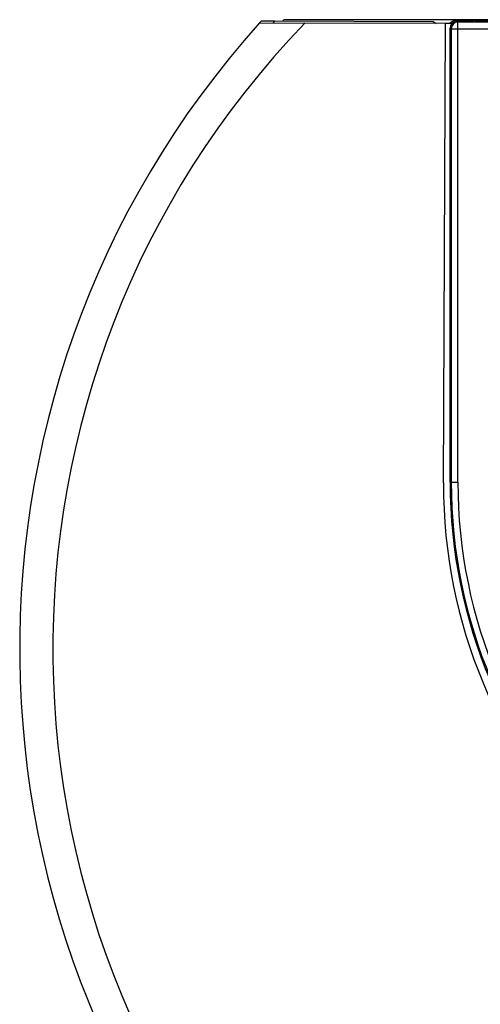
# Model space of a CAD drawing. Header units: millimetres. Extents: x 113 to 1178, y 702 to 1606.
# Tile 1 of 6: x 113 to 252, y 1005 to 1302. Entities that reach past the tile are written whole.
import ezdxf

# ---------------------------------------------------------------- set-up
doc = ezdxf.new("R2010")
doc.units = ezdxf.units.MM

# ---------------------------------------------------------------- blocks, each defined once
blk = doc.blocks.new('SE109')
at = {"color": 7, "linetype": 'Continuous'}
for p, q in [((-146.45, 236.88), (-145.29, 236.88)), ((146.14, 236.88), (146.55, 236.88))]:
    blk.add_line(p, q, dxfattribs=at)

msp = doc.modelspace()

# ---------------------------------------------------------------- linework, layer by layer
at = {"color": 7, "linetype": 'Continuous'}
for p, q in [((598.9, 1301.84), (192.88, 1301.84)), ((245.02, 1301.61), (247.02, 1301.61)), ((245.02, 1301.29), (245.02, 1301.61)), ((247.02, 1301.61), (247.02, 1301.29)), ((248.02, 1301.61), (247.02, 1301.61)), ((249.02, 1301.61), (248.02, 1301.61)), ((248.02, 1301.61), (248.02, 1301.31)), ((249.02, 1301.37), (249.02, 1301.61)), ((249.08, 1301.39), (249.43, 1301.56)), ((250.42, 1301.61), (541.36, 1301.61)), ((185.5, 1300.9), (199.1, 1300.84)), ((186.04, 1301.49), (190.08, 1301.47)), ((190.08, 1301.47), (237.78, 1301.28)), ((241.47, 1300.67), (199.1, 1300.84)), ((237.78, 1301.28), (238.68, 1300.68)), ((240.91, 1162.34), (241.47, 1300.67)), ((243.43, 1300.66), (241.47, 1300.67)), ((242.89, 1162.61), (242.89, 1299.3)), ((242.89, 1299.3), (243.23, 1299.13)), ((243.23, 1299.13), (245.22, 1299.13)), ((243.23, 1299.13), (243.23, 1162.61)), ((245.22, 1301.13), (244.89, 1301.29)), ((244.89, 1301.29), (247.09, 1301.29)), ((546.56, 1301.13), (245.22, 1301.13)), ((245.22, 1299.13), (245.22, 1301.13)), ((245.22, 1162.61), (245.22, 1299.13)), ((245.22, 1299.13), (546.56, 1299.13)), ((242.89, 1162.61), (243.23, 1162.61)), ((243.23, 1162.61), (245.22, 1162.61))]:
    msp.add_line(p, q, dxfattribs=at)
for centre, radius, start, end in [((395.89, 1113.38), 277, 137.1293, 137.2349), ((245.02, 1298.51), 3.1, 90, 135.856), ((395.21, 1112.36), 282, 138.043, 41.492), ((395.21, 1112.36), 272, 136.136, 43.3991), ((395.21, 1112.36), 282, 137.8811, 138.043), ((395.21, 1112.36), 279, 137.3262, 137.4861), ((395.41, 1161.71), 154.5, 179.7675, 359.7675), ((395.89, 1162.61), 153, 180, 0), ((395.89, 1162.61), 152.66, 180, 0), ((395.89, 1162.61), 150.67, 180, 0)]:
    msp.add_arc(centre, radius, start, end, dxfattribs=at)
for centre, major_axis, ratio, start_param, end_param in [((250.42, 1301.56), (-1, 0), 0.052408, 4.712389, 6.178465), ((244.9, 1299.29), (1.8, -0.9), 0.993174, 2.036086, 3.601411), ((245.22, 1299.13), (-0.89, -1.79), 0.993174, 3.606882, 5.172208), ((247.09, 1301.4), (2, 0), 0.052408, 4.712389, 6.178465)]:
    msp.add_ellipse(centre, major_axis=major_axis, ratio=ratio, start_param=start_param, end_param=end_param, dxfattribs=at)

# ---------------------------------------------------------------- block references
at = {"color": 7}
msp.add_blockref('SE109', (395.47, 1064.73), dxfattribs=at)

doc.saveas('drawing.dxf')
